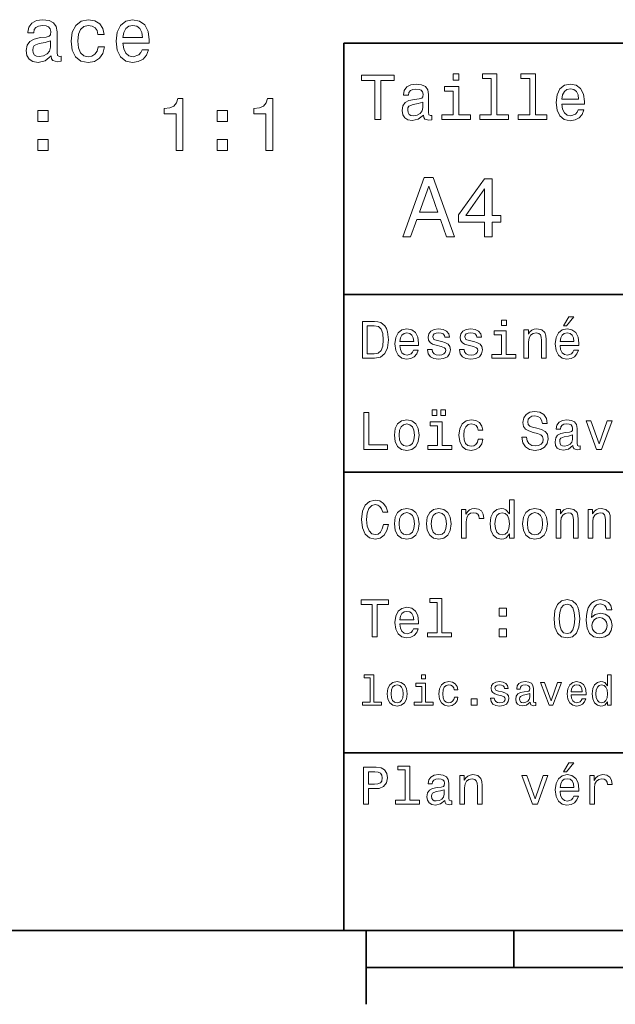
# Model space of a CAD drawing. Extents: x 0 to 297, y 0 to 210.
# Tile 2 of 8: x 75 to 115, y 5 to 72. Entities that reach past the tile are written whole.
import ezdxf

# ---------------------------------------------------------------- set-up
doc = ezdxf.new("R2010")
doc.units = 0

msp = doc.modelspace()

# ---------------------------------------------------------------- linework, layer by layer
at = {"color": 7, "lineweight": 35}
for p, q in [((97, 10), (97, 70)), ((97, 70), (287, 70)), ((97, 53), (162, 53)), ((97, 41), (162, 41)), ((97, 22), (162, 22)), ((10, 10), (287, 10)), ((97, 10), (287, 10)), ((98.5, 7.5), (198.5, 7.5))]:
    msp.add_line(p, q, dxfattribs=at)
at = {"color": 7, "lineweight": 35, "ltscale": 0.125}
msp.add_line((98.5, 10), (98.5, 5), dxfattribs=at)
at = {"color": 7, "lineweight": 35, "ltscale": 0.0625}
msp.add_line((108.5, 10), (108.5, 7.5), dxfattribs=at)
at = {"color": 7, "lineweight": 13}
for points in [[(77.197914, 69.1418), (77.197914, 69.126671), (77.223129, 68.9552), (77.298775, 68.83416), (77.616501, 68.738342), (77.863617, 68.778687), (77.863617, 69.121628), (77.757706, 69.106499), (77.616501, 69.172058), (77.591286, 69.373787), (77.591286, 70.775803), (77.530762, 71.133873), (77.354248, 71.386032), (77.046616, 71.537331), (76.6129, 71.592804), (76.18927, 71.532288), (75.876587, 71.360817), (75.679901, 71.093529), (75.614334, 70.740501), (75.614334, 70.710243), (76.012756, 70.710243), (76.048058, 70.922058), (76.159004, 71.073357), (76.340561, 71.164131), (76.597771, 71.199432), (76.844887, 71.174217), (77.0214, 71.098572), (77.127304, 70.967445), (77.162613, 70.785889), (77.142441, 70.574074), (77.061745, 70.46817), (76.860016, 70.417732), (76.481773, 70.377388), (76.048058, 70.286613), (75.740417, 70.125229), (75.558861, 69.87307), (75.503387, 69.49987), (75.553818, 69.167015), (75.710159, 68.919899), (75.962318, 68.763557), (76.310303, 68.708084), (76.779327, 68.813988)], [(80.34993, 70.599289), (80.788689, 70.599289), (80.697906, 71.002747), (80.481049, 71.320473), (80.143158, 71.517159), (79.704391, 71.592804), (79.220245, 71.491943), (78.852089, 71.209518), (78.620102, 70.750587), (78.539413, 70.135315), (78.615059, 69.525085), (78.842003, 69.07119), (79.200073, 68.788773), (79.68927, 68.692955), (80.122986, 68.7686), (80.460876, 68.980415), (80.692871, 69.313271), (80.793732, 69.757072), (80.370102, 69.757072), (80.294449, 69.474655), (80.153244, 69.262833), (79.951515, 69.131714), (79.704391, 69.09137), (79.396759, 69.156929), (79.174858, 69.358658), (79.038689, 69.68647), (78.993301, 70.150444), (79.038689, 70.604332), (79.179901, 70.932144), (79.406845, 71.133873), (79.704391, 71.204475), (79.966644, 71.159088), (80.16333, 71.043098), (80.294449, 70.851456)], [(82.0495, 70.014275), (83.824707, 70.014275), (83.829758, 70.221046), (83.749062, 70.801018), (83.527161, 71.234741), (83.174133, 71.496986), (82.705116, 71.592804), (82.246185, 71.491943), (81.893158, 71.209518), (81.666214, 70.750587), (81.585518, 70.145401), (81.661163, 69.525085), (81.888107, 69.07119), (82.236099, 68.788773), (82.689987, 68.692955), (83.083359, 68.758514), (83.406128, 68.929985), (83.643158, 69.202316), (83.779327, 69.56543), (83.340561, 69.56543), (83.249786, 69.363701), (83.11866, 69.212402), (82.745461, 69.09137), (82.457993, 69.146843), (82.241135, 69.323357), (82.09993, 69.610817), (82.0495, 69.999146)], [(82.0495, 70.387474), (82.104973, 70.735458), (82.241135, 70.992661), (82.447906, 71.149002), (82.720245, 71.204475), (82.987534, 71.149002), (83.194305, 70.992661), (83.320389, 70.735458), (83.365776, 70.387474)], [(77.147476, 69.7369), (77.08696, 69.474655), (76.925575, 69.272919), (76.683502, 69.1418), (76.385956, 69.096413), (76.194305, 69.121628), (76.058144, 69.202316), (75.972412, 69.343529), (75.947189, 69.540215), (75.967361, 69.716728), (76.048058, 69.842804), (76.370819, 69.984016), (76.779327, 70.044533), (77.147476, 70.165573)], [(104.786743, 67.940918), (104.384727, 67.940918), (104.384727, 67.508644), (104.786743, 67.508644)], [(106.969742, 67.621033), (106.969742, 65.157059), (106.187317, 65.157059), (106.187317, 64.837173), (108.128242, 64.837173), (108.128242, 65.157059), (107.350143, 65.157059), (107.350143, 67.940918), (106.373199, 67.940918), (106.373199, 67.621033)], [(109.572044, 67.621033), (109.572044, 65.157059), (108.789627, 65.157059), (108.789627, 64.837173), (110.730545, 64.837173), (110.730545, 65.157059), (109.952454, 65.157059), (109.952454, 67.940918), (108.975502, 67.940918), (108.975502, 67.621033)], [(99.102303, 64.837173), (99.5, 64.837173), (99.5, 67.47406), (100.407784, 67.47406), (100.407784, 67.837173), (98.190201, 67.837173), (98.190201, 67.47406), (99.102303, 67.47406)], [(102.387611, 65.139771), (102.387611, 65.126801), (102.409225, 64.979828), (102.47406, 64.876076), (102.746399, 64.793945), (102.958214, 64.828529), (102.958214, 65.122475), (102.867432, 65.109505), (102.746399, 65.165703), (102.724785, 65.338615), (102.724785, 66.540344), (102.672913, 66.84726), (102.521614, 67.0634), (102.257927, 67.193085), (101.886169, 67.240631), (101.523056, 67.188759), (101.255043, 67.041786), (101.086456, 66.812675), (101.030258, 66.510086), (101.030258, 66.484146), (101.371758, 66.484146), (101.402016, 66.665703), (101.497116, 66.795387), (101.65274, 66.873199), (101.873199, 66.903458), (102.085014, 66.881844), (102.236313, 66.817001), (102.327087, 66.704605), (102.357346, 66.548988), (102.340057, 66.367432), (102.270897, 66.276657), (102.097984, 66.233429), (101.773773, 66.198845), (101.402016, 66.121033), (101.138329, 65.982704), (100.982712, 65.766571), (100.935158, 65.446686), (100.978386, 65.161385), (101.112389, 64.949562), (101.328529, 64.815559), (101.626801, 64.768013), (102.028816, 64.858788)], [(104.773773, 65.157059), (104.773773, 67.080688), (103.796829, 67.080688), (103.796829, 66.756485), (104.393372, 66.756485), (104.393372, 65.157059), (103.615273, 65.157059), (103.615273, 64.837173), (105.560516, 64.837173), (105.560516, 65.157059)], [(111.750717, 65.887604), (113.272339, 65.887604), (113.276657, 66.064842), (113.207497, 66.561958), (113.017288, 66.933716), (112.714699, 67.158501), (112.312683, 67.240631), (111.919312, 67.154175), (111.616714, 66.912102), (111.422188, 66.51873), (111.353027, 66), (111.41787, 65.4683), (111.612396, 65.079247), (111.91066, 64.837173), (112.299713, 64.755043), (112.636887, 64.811234), (112.913544, 64.958214), (113.116714, 65.191643), (113.233429, 65.502876), (112.857346, 65.502876), (112.779541, 65.329971), (112.667145, 65.200287), (112.34726, 65.096542), (112.100868, 65.144089), (111.914986, 65.295387), (111.793945, 65.541786), (111.750717, 65.874634)], [(111.750717, 66.207489), (111.798271, 66.50576), (111.914986, 66.726219), (112.092216, 66.860229), (112.325653, 66.907776), (112.554756, 66.860229), (112.731987, 66.726219), (112.840057, 66.50576), (112.878967, 66.207489)], [(85.65036, 62.741943), (86.109291, 62.741943), (86.109291, 66.267159), (85.766357, 66.267159), (85.675575, 65.959526), (85.494019, 65.752747), (85.216644, 65.631714), (84.833359, 65.59137), (84.833359, 65.233299), (85.65036, 65.233299)], [(91.722404, 62.741943), (92.181335, 62.741943), (92.181335, 66.267159), (91.838394, 66.267159), (91.74762, 65.959526), (91.566063, 65.752747), (91.288681, 65.631714), (90.905396, 65.59137), (90.905396, 65.233299), (91.722404, 65.233299)], [(102.344383, 65.649857), (102.292511, 65.425072), (102.154182, 65.252159), (101.946686, 65.139771), (101.691643, 65.100861), (101.527374, 65.122475), (101.41066, 65.191643), (101.337173, 65.312675), (101.315559, 65.481262), (101.332855, 65.632561), (101.402016, 65.740631), (101.678673, 65.861671), (102.028816, 65.913544), (102.344383, 66.017288)], [(76.285088, 64.698715), (76.981049, 64.698715), (76.981049, 65.450157), (76.285088, 65.450157)], [(88.429176, 64.698715), (89.125137, 64.698715), (89.125137, 65.450157), (88.429176, 65.450157)], [(76.285088, 62.741943), (76.981049, 62.741943), (76.981049, 63.493385), (76.285088, 63.493385)], [(88.429176, 62.741943), (89.125137, 62.741943), (89.125137, 63.493385), (88.429176, 63.493385)], [(100.982712, 56.9049), (101.51297, 56.9049), (101.933716, 58.080692), (103.530258, 58.080692), (103.951012, 56.9049), (104.492798, 56.9049), (103.028816, 60.910664), (102.440926, 60.910664)], [(106.521614, 56.9049), (107.040344, 56.9049), (107.040344, 57.896255), (107.610954, 57.896255), (107.610954, 58.357349), (107.040344, 58.357349), (107.040344, 60.818443), (106.515854, 60.818443), (104.763687, 58.403458), (104.763687, 57.896255), (106.521614, 57.896255)], [(102.118156, 58.570606), (102.734871, 60.334293), (103.351585, 58.570606)], [(105.247841, 58.357349), (106.521614, 60.149857), (106.521614, 58.357349)], [(107.992798, 51.27702), (107.657784, 51.27702), (107.657784, 50.916786), (107.992798, 50.916786)], [(111.84726, 50.88797), (112.059799, 50.88797), (112.560516, 51.500362), (112.207489, 51.500362)], [(99.080688, 51.190563), (98.248558, 51.190563), (98.248558, 48.690563), (99.080688, 48.690563), (99.473343, 48.769814), (99.765129, 49.011169), (99.945244, 49.40382), (100.010086, 49.940563), (99.952446, 50.488113), (99.880402, 50.70425), (99.779541, 50.877163), (99.487755, 51.111313), (99.296829, 51.168949)], [(99.055473, 50.891571), (99.329254, 50.837536), (99.516571, 50.671829), (99.628242, 50.376442), (99.664268, 49.940563), (99.624641, 49.519093), (99.51297, 49.223705), (99.322044, 49.047192), (99.055473, 48.989555), (98.583572, 48.989555), (98.583572, 50.891571)], [(100.784584, 49.565922), (102.052597, 49.565922), (102.056198, 49.713619), (101.998558, 50.127884), (101.840057, 50.437683), (101.587898, 50.625), (101.252884, 50.693443), (100.925072, 50.621399), (100.672913, 50.41967), (100.510803, 50.091862), (100.453171, 49.659584), (100.507202, 49.216499), (100.669312, 48.892292), (100.91787, 48.690563), (101.242073, 48.62212), (101.523056, 48.668949), (101.753601, 48.791428), (101.922913, 48.98595), (102.020172, 49.245319), (101.706772, 49.245319), (101.64193, 49.101227), (101.548271, 48.993156), (101.2817, 48.9067), (101.07637, 48.946327), (100.921471, 49.072407), (100.820602, 49.27774), (100.784584, 49.555115)], [(103.623199, 49.818085), (103.317001, 49.890129), (103.090057, 49.972984), (103.014412, 50.142292), (103.036026, 50.261169), (103.111671, 50.347622), (103.234146, 50.401657), (103.41066, 50.423271), (103.579971, 50.401657), (103.713257, 50.336815), (103.799713, 50.239555), (103.835732, 50.109871), (104.145531, 50.109871), (104.145531, 50.117077), (104.091499, 50.351227), (103.943802, 50.534943), (103.713257, 50.650219), (103.41066, 50.693443), (103.104469, 50.650219), (102.881126, 50.531342), (102.740631, 50.354828), (102.697403, 50.131485), (102.729828, 49.915348), (102.830688, 49.76405), (102.996399, 49.655983), (103.237755, 49.580334), (103.590775, 49.493877), (103.806915, 49.40382), (103.864555, 49.331772), (103.886169, 49.223705), (103.853745, 49.09042), (103.767288, 48.989555), (103.626801, 48.924713), (103.439484, 48.903099), (103.241356, 48.924713), (103.09726, 49.000362), (103, 49.122841), (102.960373, 49.292149), (102.654175, 49.292149), (102.704613, 49.003963), (102.852303, 48.795029), (103.086456, 48.668949), (103.41066, 48.62212), (103.749283, 48.668949), (103.997841, 48.795029), (104.149139, 48.996758), (104.203171, 49.259727), (104.163544, 49.486671), (104.051872, 49.641571), (103.868156, 49.742435)], [(105.791786, 49.818085), (105.485588, 49.890129), (105.258644, 49.972984), (105.182999, 50.142292), (105.204613, 50.261169), (105.280258, 50.347622), (105.40274, 50.401657), (105.579254, 50.423271), (105.748558, 50.401657), (105.881844, 50.336815), (105.9683, 50.239555), (106.004326, 50.109871), (106.314117, 50.109871), (106.314117, 50.117077), (106.260086, 50.351227), (106.112396, 50.534943), (105.881844, 50.650219), (105.579254, 50.693443), (105.273056, 50.650219), (105.049713, 50.531342), (104.909225, 50.354828), (104.865997, 50.131485), (104.898415, 49.915348), (104.999283, 49.76405), (105.164986, 49.655983), (105.406342, 49.580334), (105.759369, 49.493877), (105.975502, 49.40382), (106.033142, 49.331772), (106.054756, 49.223705), (106.022339, 49.09042), (105.935883, 48.989555), (105.795387, 48.924713), (105.60807, 48.903099), (105.409943, 48.924713), (105.265854, 49.000362), (105.168587, 49.122841), (105.12896, 49.292149), (104.822769, 49.292149), (104.873199, 49.003963), (105.020897, 48.795029), (105.255043, 48.668949), (105.579254, 48.62212), (105.91787, 48.668949), (106.166428, 48.795029), (106.317726, 48.996758), (106.371758, 49.259727), (106.33213, 49.486671), (106.220459, 49.641571), (106.036743, 49.742435)], [(109.181557, 48.690563), (109.498558, 48.690563), (109.498558, 49.807278), (109.530983, 50.063042), (109.635445, 50.250362), (109.797546, 50.365635), (110.013687, 50.408863), (110.1866, 50.372841), (110.29467, 50.275578), (110.348701, 50.113472), (110.366714, 49.897335), (110.366714, 48.690563), (110.683716, 48.690563), (110.683716, 49.962177), (110.669312, 50.217941), (110.604469, 50.430477), (110.39193, 50.625), (110.060516, 50.693443), (109.876801, 50.668228), (109.721901, 50.599785), (109.588615, 50.484512), (109.484146, 50.329613), (109.484146, 50.625), (109.181557, 50.625)], [(111.627518, 49.565922), (112.895531, 49.565922), (112.899132, 49.713619), (112.841499, 50.127884), (112.682999, 50.437683), (112.430832, 50.625), (112.095825, 50.693443), (111.768013, 50.621399), (111.515854, 50.41967), (111.353745, 50.091862), (111.296112, 49.659584), (111.350143, 49.216499), (111.512245, 48.892292), (111.760803, 48.690563), (112.085014, 48.62212), (112.365997, 48.668949), (112.596542, 48.791428), (112.765854, 48.98595), (112.863113, 49.245319), (112.549713, 49.245319), (112.484871, 49.101227), (112.391212, 48.993156), (112.124641, 48.9067), (111.919312, 48.946327), (111.764412, 49.072407), (111.663544, 49.27774), (111.627518, 49.555115)], [(100.784584, 49.832493), (100.824211, 50.081055), (100.921471, 50.264771), (101.069168, 50.376442), (101.263687, 50.416069), (101.454613, 50.376442), (101.602303, 50.264771), (101.69236, 50.081055), (101.724785, 49.832493)], [(107.981987, 48.957134), (107.981987, 50.560158), (107.16787, 50.560158), (107.16787, 50.289986), (107.664986, 50.289986), (107.664986, 48.957134), (107.016571, 48.957134), (107.016571, 48.690563), (108.637611, 48.690563), (108.637611, 48.957134)], [(111.627518, 49.832493), (111.667145, 50.081055), (111.764412, 50.264771), (111.912102, 50.376442), (112.106628, 50.416069), (112.297546, 50.376442), (112.445244, 50.264771), (112.535301, 50.081055), (112.567726, 49.832493)], [(98.353027, 42.530979), (99.959656, 42.530979), (99.959656, 42.833572), (98.684441, 42.833572), (98.684441, 45.030979), (98.353027, 45.030979)], [(102.974785, 44.82925), (103.295387, 44.82925), (103.295387, 45.200287), (102.974785, 45.200287)], [(103.554756, 44.82925), (103.875359, 44.82925), (103.875359, 45.200287), (103.554756, 45.200287)], [(109.35807, 43.355907), (109.030258, 43.355907), (109.102303, 42.974064), (109.282425, 42.693085), (109.559799, 42.523773), (109.934441, 42.462536), (110.305473, 42.520172), (110.582855, 42.678673), (110.759369, 42.927231), (110.824203, 43.255043), (110.770172, 43.55043), (110.618874, 43.741352), (110.373917, 43.867435), (110.046112, 43.961094), (109.765129, 44.029537), (109.581413, 44.108788), (109.476944, 44.224064), (109.444527, 44.404179), (109.476944, 44.56628), (109.570602, 44.688759), (109.714699, 44.771614), (109.912827, 44.80043), (110.114555, 44.764408), (110.273056, 44.667145), (110.377518, 44.505043), (110.427956, 44.285301), (110.755768, 44.285301), (110.755768, 44.292507), (110.698128, 44.631123), (110.528816, 44.883286), (110.262245, 45.041786), (109.902016, 45.095821), (109.577812, 45.041786), (109.325645, 44.890488), (109.163544, 44.656338), (109.105911, 44.353745), (109.15274, 44.083572), (109.289627, 43.899857), (109.505768, 43.777378), (109.801155, 43.683716), (110.092941, 43.600864), (110.312683, 43.521614), (110.445969, 43.406338), (110.492798, 43.219021), (110.44957, 43.028099), (110.337898, 42.884007), (110.168587, 42.793949), (109.948845, 42.765129), (109.703888, 42.804756), (109.516571, 42.920029), (109.397697, 43.107349)], [(100.413544, 43.496399), (100.471184, 43.056915), (100.636887, 42.732708), (100.899857, 42.530979), (101.252884, 42.462536), (101.602303, 42.530979), (101.865273, 42.729107), (102.030983, 43.053314), (102.092216, 43.496399), (102.030983, 43.935879), (101.865273, 44.263687), (101.602303, 44.461815), (101.252884, 44.533859), (100.899857, 44.461815), (100.636887, 44.260086), (100.471184, 43.935879)], [(100.737755, 43.5), (100.770172, 43.824207), (100.87104, 44.058357), (101.033142, 44.20245), (101.252884, 44.25288), (101.469017, 44.20245), (101.631126, 44.061958), (101.731987, 43.824207), (101.768013, 43.5), (101.731987, 43.172188), (101.631126, 42.934437), (101.469017, 42.790344), (101.252884, 42.743515), (101.033142, 42.790344), (100.87104, 42.934437), (100.770172, 43.172188)], [(103.644814, 42.79755), (103.644814, 44.400574), (102.830688, 44.400574), (102.830688, 44.130402), (103.327812, 44.130402), (103.327812, 42.79755), (102.679398, 42.79755), (102.679398, 42.530979), (104.30043, 42.530979), (104.30043, 42.79755)], [(106.07637, 43.824207), (106.389771, 43.824207), (106.324928, 44.112392), (106.170029, 44.339336), (105.928673, 44.479828), (105.615273, 44.533859), (105.269455, 44.461815), (105.006485, 44.260086), (104.840775, 43.932278), (104.783142, 43.492794), (104.837173, 43.056915), (104.999283, 42.732708), (105.255043, 42.530979), (105.604469, 42.462536), (105.914268, 42.516571), (106.155617, 42.667866), (106.321327, 42.905621), (106.393372, 43.222622), (106.090775, 43.222622), (106.036743, 43.020893), (105.935883, 42.869595), (105.791786, 42.775936), (105.615273, 42.747116), (105.395531, 42.793949), (105.23703, 42.938038), (105.139771, 43.172188), (105.107346, 43.503601), (105.139771, 43.827808), (105.240631, 44.061958), (105.40274, 44.206051), (105.615273, 44.256485), (105.802597, 44.224064), (105.943085, 44.141209), (106.036743, 44.004322)], [(112.499283, 42.783142), (112.499283, 42.772335), (112.517288, 42.649857), (112.571327, 42.5634), (112.798271, 42.494957), (112.974785, 42.523773), (112.974785, 42.76873), (112.899132, 42.757923), (112.798271, 42.804756), (112.780258, 42.948845), (112.780258, 43.950287), (112.73703, 44.206051), (112.610947, 44.386166), (112.391212, 44.494236), (112.081413, 44.533859), (111.778816, 44.490635), (111.555473, 44.368156), (111.414986, 44.177231), (111.368156, 43.925072), (111.368156, 43.903458), (111.65274, 43.903458), (111.677956, 44.054756), (111.757202, 44.162823), (111.886887, 44.227665), (112.070602, 44.25288), (112.247116, 44.234871), (112.373199, 44.180836), (112.448845, 44.087173), (112.47406, 43.957493), (112.459656, 43.806194), (112.402016, 43.730545), (112.257927, 43.694523), (111.987755, 43.665707), (111.677956, 43.600864), (111.458214, 43.485592), (111.328529, 43.305473), (111.288902, 43.038906), (111.324928, 42.801151), (111.4366, 42.624638), (111.616714, 42.512966), (111.865273, 42.473343), (112.200287, 42.548992)], [(114.098701, 42.530979), (114.433716, 42.530979), (115.139771, 44.465416), (114.811958, 44.465416), (114.268013, 42.905621), (113.713257, 44.465416), (113.381844, 44.465416)], [(112.463257, 43.208214), (112.420029, 43.020893), (112.304756, 42.876801), (112.131844, 42.783142), (111.919312, 42.750721), (111.782417, 42.76873), (111.685158, 42.826366), (111.623917, 42.927231), (111.605911, 43.067722), (111.620316, 43.193802), (111.677956, 43.283859), (111.908501, 43.384727), (112.200287, 43.427952), (112.463257, 43.514408)], [(99.66787, 37.460373), (99.595818, 37.15778), (99.476944, 36.941643), (99.311241, 36.808357), (99.116714, 36.765129), (98.882568, 36.829971), (98.698845, 37.024494), (98.57637, 37.341499), (98.536743, 37.780979), (98.57637, 38.216858), (98.695244, 38.537464), (98.87896, 38.731987), (99.116714, 38.80043), (99.289627, 38.764408), (99.437317, 38.663544), (99.552597, 38.501442), (99.631844, 38.278099), (99.97406, 38.278099), (99.865997, 38.620316), (99.678673, 38.879681), (99.422913, 39.041786), (99.116714, 39.099422), (98.734871, 39.009365), (98.443085, 38.757202), (98.25576, 38.342937), (98.190926, 37.780979), (98.25576, 37.219021), (98.443085, 36.804756), (98.734871, 36.548992), (99.116714, 36.462536), (99.451729, 36.530979), (99.721901, 36.721901), (99.912827, 37.035301), (100.013687, 37.460373)], [(108.201729, 36.829971), (108.201729, 36.530979), (108.51873, 36.530979), (108.51873, 39.117435), (108.20533, 39.117435), (108.20533, 38.170029), (107.963974, 38.443802), (107.816284, 38.508644), (107.646973, 38.533859), (107.340775, 38.461815), (107.103027, 38.260086), (106.948128, 37.935879), (106.894089, 37.5), (106.948128, 37.064121), (107.103027, 36.736309), (107.340775, 36.530979), (107.646973, 36.462536), (107.816284, 36.487751), (107.967575, 36.552593)], [(100.413544, 37.496399), (100.471184, 37.056915), (100.636887, 36.732708), (100.899857, 36.530979), (101.252884, 36.462536), (101.602303, 36.530979), (101.865273, 36.729107), (102.030983, 37.053314), (102.092216, 37.496399), (102.030983, 37.935879), (101.865273, 38.263687), (101.602303, 38.461815), (101.252884, 38.533859), (100.899857, 38.461815), (100.636887, 38.260086), (100.471184, 37.935879)], [(100.737755, 37.5), (100.770172, 37.824207), (100.87104, 38.058357), (101.033142, 38.20245), (101.252884, 38.25288), (101.469017, 38.20245), (101.631126, 38.061958), (101.731987, 37.824207), (101.768013, 37.5), (101.731987, 37.172188), (101.631126, 36.934437), (101.469017, 36.790344), (101.252884, 36.743515), (101.033142, 36.790344), (100.87104, 36.934437), (100.770172, 37.172188)], [(102.58213, 37.496399), (102.639771, 37.056915), (102.805473, 36.732708), (103.068443, 36.530979), (103.421471, 36.462536), (103.770897, 36.530979), (104.033859, 36.729107), (104.19957, 37.053314), (104.260803, 37.496399), (104.19957, 37.935879), (104.033859, 38.263687), (103.770897, 38.461815), (103.421471, 38.533859), (103.068443, 38.461815), (102.805473, 38.260086), (102.639771, 37.935879)], [(102.906342, 37.5), (102.938759, 37.824207), (103.039627, 38.058357), (103.201729, 38.20245), (103.421471, 38.25288), (103.637611, 38.20245), (103.799713, 38.061958), (103.900574, 37.824207), (103.9366, 37.5), (103.900574, 37.172188), (103.799713, 36.934437), (103.637611, 36.790344), (103.421471, 36.743515), (103.201729, 36.790344), (103.039627, 36.934437), (102.938759, 37.172188)], [(104.963257, 36.530979), (105.280258, 36.530979), (105.280258, 37.636887), (105.312683, 37.903458), (105.409943, 38.094379), (105.568443, 38.209652), (105.780983, 38.249279), (105.939484, 38.224064), (106.058357, 38.152016), (106.130402, 38.029537), (106.155617, 37.863831), (106.476227, 37.863831), (106.432999, 38.155621), (106.314117, 38.364552), (106.115997, 38.490635), (105.845825, 38.533859), (105.662102, 38.505043), (105.503601, 38.432995), (105.363113, 38.310516), (105.251442, 38.144814), (105.251442, 38.465416), (104.963257, 38.465416)], [(107.701012, 38.249279), (107.909943, 38.198845), (108.068443, 38.058357), (108.162102, 37.824207), (108.198128, 37.5), (108.162102, 37.172188), (108.068443, 36.938038), (107.909943, 36.793949), (107.701012, 36.747116), (107.502884, 36.793949), (107.351585, 36.938038), (107.250717, 37.175793), (107.2183, 37.5), (107.250717, 37.820606), (107.351585, 38.054756), (107.502884, 38.198845)], [(109.087898, 37.496399), (109.145531, 37.056915), (109.311241, 36.732708), (109.574203, 36.530979), (109.927231, 36.462536), (110.276657, 36.530979), (110.539627, 36.729107), (110.70533, 37.053314), (110.766571, 37.496399), (110.70533, 37.935879), (110.539627, 38.263687), (110.276657, 38.461815), (109.927231, 38.533859), (109.574203, 38.461815), (109.311241, 38.260086), (109.145531, 37.935879)], [(109.412102, 37.5), (109.444527, 37.824207), (109.545387, 38.058357), (109.707489, 38.20245), (109.927231, 38.25288), (110.143372, 38.20245), (110.305473, 38.061958), (110.406342, 37.824207), (110.44236, 37.5), (110.406342, 37.172188), (110.305473, 36.934437), (110.143372, 36.790344), (109.927231, 36.743515), (109.707489, 36.790344), (109.545387, 36.934437), (109.444527, 37.172188)], [(111.350143, 36.530979), (111.667145, 36.530979), (111.667145, 37.647694), (111.69957, 37.903458), (111.804031, 38.090778), (111.966141, 38.206051), (112.182274, 38.249279), (112.355186, 38.213257), (112.463257, 38.115993), (112.517288, 37.953888), (112.535301, 37.737751), (112.535301, 36.530979), (112.852303, 36.530979), (112.852303, 37.802593), (112.837898, 38.058357), (112.773056, 38.270893), (112.560516, 38.465416), (112.229103, 38.533859), (112.045387, 38.508644), (111.890488, 38.440201), (111.757202, 38.324928), (111.65274, 38.170029), (111.65274, 38.465416), (111.350143, 38.465416)], [(113.51873, 36.530979), (113.835732, 36.530979), (113.835732, 37.647694), (113.868156, 37.903458), (113.972626, 38.090778), (114.134727, 38.206051), (114.350861, 38.249279), (114.523773, 38.213257), (114.631844, 38.115993), (114.685883, 37.953888), (114.703888, 37.737751), (114.703888, 36.530979), (115.020889, 36.530979), (115.020889, 37.802593), (115.006485, 38.058357), (114.941643, 38.270893), (114.729111, 38.465416), (114.39769, 38.533859), (114.213974, 38.508644), (114.059082, 38.440201), (113.925789, 38.324928), (113.821327, 38.170029), (113.821327, 38.465416), (113.51873, 38.465416)], [(98.918587, 29.850143), (99.25, 29.850143), (99.25, 32.04755), (100.006485, 32.04755), (100.006485, 32.350143), (98.158501, 32.350143), (98.158501, 32.04755), (98.918587, 32.04755)], [(103.306198, 32.170029), (103.306198, 30.116714), (102.654175, 30.116714), (102.654175, 29.850143), (104.271614, 29.850143), (104.271614, 30.116714), (103.623199, 30.116714), (103.623199, 32.4366), (102.809074, 32.4366), (102.809074, 32.170029)], [(111.227661, 31.071325), (111.2817, 30.505762), (111.451012, 30.102304), (111.721184, 29.857347), (112.095825, 29.778097), (112.466858, 29.857347), (112.73703, 30.102304), (112.90274, 30.505762), (112.960373, 31.071325), (112.90274, 31.633286), (112.83429, 31.856628), (112.73703, 32.040344), (112.466858, 32.285301), (112.095825, 32.368156), (111.721184, 32.285301), (111.451012, 32.036743), (111.2817, 31.633286)], [(111.573486, 31.071325), (111.602303, 31.507204), (111.69236, 31.820604), (111.854469, 32.004322), (112.095825, 32.069164), (112.333572, 32.004322), (112.495674, 31.820604), (112.585732, 31.507204), (112.614555, 31.071325), (112.585732, 30.631844), (112.495674, 30.318443), (112.333572, 30.134726), (112.095825, 30.073486), (111.854469, 30.134726), (111.69236, 30.318443), (111.602303, 30.631844)], [(115.12896, 31.676512), (115.060516, 31.9683), (114.902016, 32.184437), (114.657059, 32.321323), (114.340057, 32.368156), (114.127518, 32.342937), (113.943802, 32.274494), (113.7817, 32.162823), (113.644814, 32.004322), (113.536743, 31.806194), (113.457489, 31.56484), (113.407059, 31.280258), (113.392654, 30.959654), (113.450287, 30.448126), (113.626801, 30.077089), (113.911385, 29.853746), (114.30043, 29.778097), (114.649857, 29.842939), (114.916428, 30.012247), (115.08934, 30.278818), (115.150574, 30.617435), (115.08934, 30.959654), (114.92363, 31.222622), (114.66787, 31.388329), (114.350861, 31.445965), (114.008644, 31.373919), (113.752884, 31.168587), (113.806915, 31.56484), (113.922188, 31.849422), (114.098701, 32.01873), (114.343658, 32.076366), (114.523773, 32.04755), (114.66066, 31.971901), (114.750717, 31.845821), (114.797546, 31.676512)], [(100.784584, 30.725504), (102.052597, 30.725504), (102.056198, 30.873198), (101.998558, 31.287464), (101.840057, 31.597261), (101.587898, 31.784582), (101.252884, 31.853025), (100.925072, 31.780979), (100.672913, 31.57925), (100.510803, 31.25144), (100.453171, 30.819164), (100.507202, 30.37608), (100.669312, 30.051872), (100.91787, 29.850143), (101.242073, 29.7817), (101.523056, 29.828529), (101.753601, 29.951008), (101.922913, 30.145533), (102.020172, 30.404898), (101.706772, 30.404898), (101.64193, 30.260807), (101.548271, 30.152737), (101.2817, 30.066282), (101.07637, 30.105907), (100.921471, 30.231987), (100.820602, 30.437319), (100.784584, 30.714697)], [(100.784584, 30.992075), (100.824211, 31.240633), (100.921471, 31.424351), (101.069168, 31.536022), (101.263687, 31.575647), (101.454613, 31.536022), (101.602303, 31.424351), (101.69236, 31.240633), (101.724785, 30.992075)], [(107.510086, 31.247837), (108.007202, 31.247837), (108.007202, 31.784582), (107.510086, 31.784582)], [(114.801147, 30.613832), (114.761528, 30.386887), (114.66066, 30.213976), (114.498558, 30.098703), (114.296829, 30.062679), (114.08429, 30.098703), (113.922188, 30.210375), (113.817726, 30.383286), (113.785301, 30.610229), (113.821327, 30.833572), (113.922188, 31.002882), (114.087898, 31.11095), (114.311241, 31.150576), (114.505768, 31.11095), (114.66066, 31.006483), (114.761528, 30.837175)], [(107.510086, 29.850143), (108.007202, 29.850143), (108.007202, 30.386887), (107.510086, 30.386887)], [(98.775215, 27.080692), (98.775215, 25.438042), (98.253601, 25.438042), (98.253601, 25.224785), (99.547554, 25.224785), (99.547554, 25.438042), (99.028816, 25.438042), (99.028816, 27.293949), (98.377525, 27.293949), (98.377525, 27.080692)], [(99.930832, 25.99712), (99.976944, 25.645535), (100.109512, 25.386168), (100.319885, 25.224785), (100.602303, 25.170031), (100.881844, 25.224785), (101.092216, 25.383286), (101.224785, 25.642653), (101.273773, 25.99712), (101.224785, 26.348703), (101.092216, 26.610952), (100.881844, 26.769453), (100.602303, 26.827091), (100.319885, 26.769453), (100.109512, 26.60807), (99.976944, 26.348703)], [(102.515854, 25.438042), (102.515854, 26.720463), (101.864555, 26.720463), (101.864555, 26.504324), (102.262245, 26.504324), (102.262245, 25.438042), (101.743515, 25.438042), (101.743515, 25.224785), (103.040344, 25.224785), (103.040344, 25.438042)], [(102.524498, 27.293949), (102.256485, 27.293949), (102.256485, 27.005764), (102.524498, 27.005764)], [(104.461098, 26.259367), (104.711815, 26.259367), (104.659943, 26.489914), (104.536026, 26.671471), (104.342941, 26.783863), (104.092216, 26.827091), (103.815559, 26.769453), (103.605186, 26.60807), (103.472626, 26.345821), (103.426514, 25.994238), (103.469742, 25.645535), (103.599426, 25.386168), (103.804031, 25.224785), (104.083572, 25.170031), (104.331413, 25.213257), (104.524498, 25.334295), (104.657059, 25.524496), (104.714699, 25.778099), (104.472626, 25.778099), (104.429398, 25.616716), (104.348701, 25.495678), (104.233429, 25.42075), (104.092216, 25.397696), (103.916428, 25.43516), (103.789627, 25.550434), (103.711815, 25.737753), (103.685883, 26.002882), (103.711815, 26.262249), (103.792511, 26.449568), (103.922188, 26.564842), (104.092216, 26.605188), (104.242073, 26.579252), (104.354469, 26.51297), (104.429398, 26.40346)], [(107.703171, 26.126802), (107.458214, 26.184439), (107.276657, 26.250721), (107.216141, 26.386168), (107.233429, 26.48127), (107.293945, 26.550434), (107.39193, 26.59366), (107.533142, 26.610952), (107.668587, 26.59366), (107.775215, 26.541788), (107.844383, 26.463978), (107.873199, 26.360231), (108.12104, 26.360231), (108.12104, 26.365995), (108.077812, 26.553314), (107.959656, 26.700289), (107.775215, 26.792507), (107.533142, 26.827091), (107.288185, 26.792507), (107.109512, 26.697407), (106.997116, 26.556196), (106.96254, 26.377523), (106.988472, 26.204613), (107.069168, 26.083574), (107.201729, 25.99712), (107.394814, 25.9366), (107.677231, 25.867435), (107.850143, 25.795389), (107.896255, 25.737753), (107.913544, 25.651299), (107.887611, 25.54467), (107.818443, 25.463978), (107.706055, 25.412106), (107.556198, 25.394814), (107.397697, 25.412106), (107.282425, 25.472624), (107.204613, 25.570606), (107.172913, 25.706053), (106.927956, 25.706053), (106.9683, 25.475506), (107.086456, 25.308359), (107.273773, 25.207495), (107.533142, 25.170031), (107.804031, 25.207495), (108.002884, 25.308359), (108.123917, 25.469742), (108.167145, 25.680117), (108.135445, 25.861673), (108.046112, 25.985592), (107.899139, 26.066284)], [(109.599426, 25.426514), (109.599426, 25.417868), (109.613831, 25.319885), (109.657059, 25.250721), (109.838615, 25.195967), (109.979828, 25.219021), (109.979828, 25.414986), (109.919312, 25.406342), (109.838615, 25.443806), (109.824203, 25.559078), (109.824203, 26.360231), (109.789627, 26.564842), (109.688759, 26.708935), (109.51297, 26.795389), (109.265129, 26.827091), (109.023056, 26.792507), (108.844383, 26.694525), (108.731987, 26.541788), (108.694527, 26.340059), (108.694527, 26.322767), (108.922188, 26.322767), (108.94236, 26.443806), (109.00576, 26.53026), (109.109512, 26.582134), (109.256485, 26.602306), (109.397697, 26.587896), (109.498558, 26.54467), (109.559074, 26.469742), (109.579254, 26.365995), (109.567726, 26.244957), (109.521614, 26.184439), (109.406342, 26.155621), (109.190201, 26.132566), (108.94236, 26.080692), (108.766571, 25.988474), (108.662827, 25.844381), (108.631126, 25.631124), (108.659943, 25.440924), (108.749283, 25.299713), (108.893372, 25.210375), (109.092216, 25.178675), (109.360229, 25.239195)], [(110.87896, 25.224785), (111.146973, 25.224785), (111.711815, 26.772335), (111.44957, 26.772335), (111.014404, 25.524496), (110.570602, 26.772335), (110.305473, 26.772335)], [(112.371758, 25.925074), (113.386169, 25.925074), (113.389046, 26.043228), (113.342941, 26.374641), (113.216141, 26.622478), (113.014404, 26.772335), (112.746399, 26.827091), (112.484146, 26.769453), (112.282417, 26.60807), (112.15274, 26.345821), (112.106628, 26), (112.149857, 25.645535), (112.279541, 25.386168), (112.478386, 25.224785), (112.737747, 25.170031), (112.962532, 25.207495), (113.146973, 25.305477), (113.282417, 25.461096), (113.360229, 25.668589), (113.109512, 25.668589), (113.057632, 25.553314), (112.982712, 25.46686), (112.769455, 25.397696), (112.605186, 25.429396), (112.48127, 25.53026), (112.400574, 25.694525), (112.371758, 25.916428)], [(114.835732, 25.463978), (114.835732, 25.224785), (115.08934, 25.224785), (115.08934, 27.293949), (114.838615, 27.293949), (114.838615, 26.536024), (114.645531, 26.755045), (114.527374, 26.806917), (114.39193, 26.827091), (114.146973, 26.769453), (113.956772, 26.60807), (113.832855, 26.348703), (113.789627, 26), (113.832855, 25.651299), (113.956772, 25.38905), (114.146973, 25.224785), (114.39193, 25.170031), (114.527374, 25.190203), (114.648415, 25.242075)], [(100.190201, 26), (100.216141, 26.259367), (100.296829, 26.446688), (100.426514, 26.56196), (100.602303, 26.602306), (100.775215, 26.56196), (100.9049, 26.449568), (100.985588, 26.259367), (101.014412, 26), (100.985588, 25.737753), (100.9049, 25.547552), (100.775215, 25.432278), (100.602303, 25.394814), (100.426514, 25.432278), (100.296829, 25.547552), (100.216141, 25.737753)], [(109.570602, 25.766571), (109.536026, 25.616716), (109.443802, 25.501442), (109.305473, 25.426514), (109.135445, 25.400578), (109.02594, 25.414986), (108.948128, 25.461096), (108.899139, 25.541788), (108.884727, 25.654181), (108.896255, 25.755045), (108.94236, 25.827091), (109.126801, 25.907782), (109.360229, 25.942364), (109.570602, 26.011528)], [(112.371758, 26.138329), (112.403458, 26.337177), (112.48127, 26.48415), (112.599426, 26.573488), (112.755043, 26.605188), (112.907776, 26.573488), (113.025932, 26.48415), (113.097984, 26.337177), (113.123917, 26.138329)], [(114.435158, 26.599424), (114.602303, 26.559078), (114.729103, 26.446688), (114.804031, 26.259367), (114.832855, 26), (114.804031, 25.737753), (114.729103, 25.550434), (114.602303, 25.43516), (114.435158, 25.397696), (114.276657, 25.43516), (114.155617, 25.550434), (114.074928, 25.740635), (114.048988, 26), (114.074928, 26.256485), (114.155617, 26.443806), (114.276657, 26.559078)], [(105.60807, 25.224785), (106.005768, 25.224785), (106.005768, 25.654181), (105.60807, 25.654181)], [(111.84726, 20.728386), (112.059799, 20.728386), (112.560516, 21.340778), (112.207489, 21.340778)], [(98.324211, 18.530979), (98.655617, 18.530979), (98.655617, 19.586454), (99.023056, 19.586454), (99.394089, 19.604465), (99.689484, 19.730547), (99.880402, 19.975504), (99.945244, 20.310518), (99.894814, 20.620316), (99.750717, 20.847261), (99.51297, 20.98415), (99.188759, 21.030979), (98.324211, 21.030979)], [(99.098701, 20.724783), (99.314842, 20.703169), (99.473343, 20.634726), (99.567001, 20.508644), (99.599426, 20.310518), (99.5634, 20.101583), (99.466141, 19.975504), (99.30043, 19.910662), (99.073486, 19.892651), (98.655617, 19.892651), (98.655617, 20.724783)], [(101.137611, 20.850864), (101.137611, 18.79755), (100.485588, 18.79755), (100.485588, 18.530979), (102.103027, 18.530979), (102.103027, 18.79755), (101.454613, 18.79755), (101.454613, 21.117435), (100.640488, 21.117435), (100.640488, 20.850864)], [(103.824928, 18.78314), (103.824928, 18.772333), (103.842941, 18.649855), (103.896973, 18.5634), (104.123917, 18.494957), (104.30043, 18.523775), (104.30043, 18.768732), (104.224785, 18.757925), (104.123917, 18.804754), (104.105911, 18.948847), (104.105911, 19.950287), (104.062683, 20.206051), (103.9366, 20.386166), (103.716858, 20.494236), (103.407059, 20.533861), (103.104469, 20.490633), (102.881126, 20.368155), (102.740631, 20.177233), (102.693802, 19.925072), (102.693802, 19.903458), (102.978386, 19.903458), (103.003601, 20.054754), (103.082855, 20.162823), (103.21254, 20.227665), (103.396255, 20.252882), (103.572769, 20.234869), (103.698845, 20.180836), (103.774498, 20.087175), (103.799713, 19.957493), (103.785301, 19.806194), (103.727669, 19.730547), (103.583572, 19.694523), (103.3134, 19.665705), (103.003601, 19.600864), (102.783859, 19.48559), (102.654175, 19.305475), (102.614555, 19.038904), (102.650574, 18.801151), (102.762245, 18.62464), (102.94236, 18.512968), (103.190926, 18.473343), (103.52594, 18.54899)], [(104.844383, 18.530979), (105.161385, 18.530979), (105.161385, 19.647694), (105.193802, 19.903458), (105.298271, 20.090778), (105.460373, 20.206051), (105.676514, 20.249279), (105.849426, 20.213255), (105.957497, 20.115993), (106.011528, 19.95389), (106.029541, 19.737751), (106.029541, 18.530979), (106.346542, 18.530979), (106.346542, 19.802593), (106.33213, 20.058357), (106.267288, 20.270893), (106.054756, 20.465418), (105.723343, 20.533861), (105.539627, 20.508644), (105.384727, 20.440201), (105.251442, 20.324926), (105.146973, 20.170029), (105.146973, 20.465418), (104.844383, 20.465418)], [(109.761528, 18.530979), (110.096542, 18.530979), (110.802597, 20.465418), (110.474785, 20.465418), (109.930832, 18.905619), (109.376083, 20.465418), (109.04467, 20.465418)], [(111.627518, 19.40634), (112.895531, 19.40634), (112.899132, 19.554033), (112.841499, 19.9683), (112.682999, 20.278097), (112.430832, 20.465418), (112.095825, 20.533861), (111.768013, 20.461815), (111.515854, 20.260086), (111.353745, 19.932276), (111.296112, 19.5), (111.350143, 19.056915), (111.512245, 18.732708), (111.760803, 18.530979), (112.085014, 18.462536), (112.365997, 18.509365), (112.596542, 18.631844), (112.765854, 18.826368), (112.863113, 19.085733), (112.549713, 19.085733), (112.484871, 18.941643), (112.391212, 18.833572), (112.124641, 18.747118), (111.919312, 18.786743), (111.764412, 18.912823), (111.663544, 19.118155), (111.627518, 19.395533)], [(111.627518, 19.672911), (111.667145, 19.921469), (111.764412, 20.105186), (111.912102, 20.216858), (112.106628, 20.256483), (112.297546, 20.216858), (112.445244, 20.105186), (112.535301, 19.921469), (112.567726, 19.672911)], [(113.637604, 18.530979), (113.954613, 18.530979), (113.954613, 19.636887), (113.98703, 19.903458), (114.08429, 20.094379), (114.242798, 20.209654), (114.45533, 20.249279), (114.613831, 20.224062), (114.732712, 20.152016), (114.804756, 20.029537), (114.829971, 19.863832), (115.150574, 19.863832), (115.107346, 20.155619), (114.988472, 20.364553), (114.790344, 20.490633), (114.520172, 20.533861), (114.336456, 20.505043), (114.177956, 20.432997), (114.03746, 20.310518), (113.925789, 20.144812), (113.925789, 20.465418), (113.637604, 20.465418)], [(103.788902, 19.208212), (103.745674, 19.020893), (103.630402, 18.876801), (103.457489, 18.78314), (103.244957, 18.750719), (103.10807, 18.768732), (103.010803, 18.826368), (102.94957, 18.927233), (102.931557, 19.067722), (102.945969, 19.193804), (103.003601, 19.283861), (103.234146, 19.384726), (103.52594, 19.427954), (103.788902, 19.514408)]]:
    msp.add_lwpolyline(points, close=True, dxfattribs=at)

doc.saveas('drawing.dxf')
